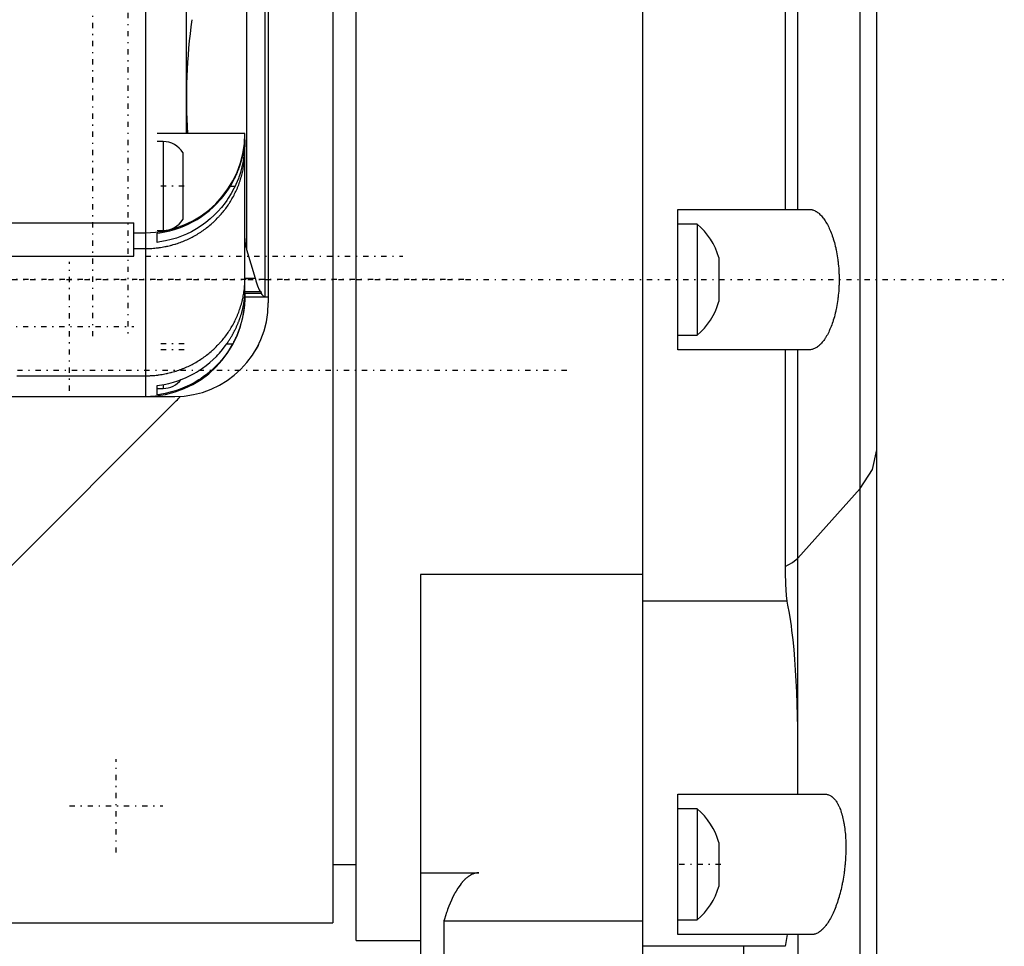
# Model space of a CAD drawing. Extents: x -128 to 128, y -5 to 906.
# Tile 11 of 12: x 36 to 120, y 673 to 752. Entities that reach past the tile are written whole.
import ezdxf

# ---------------------------------------------------------------- set-up
doc = ezdxf.new("R2010")
doc.units = 0
doc.linetypes.add('CENTER', pattern=[1.5, 0.45, -0.5, 0.05, -0.5])
doc.layers.add('AM_0', color=7, linetype='CONTINUOUS')
doc.layers.add('AM_7', color=7, linetype='CENTER')

msp = doc.modelspace()

# ---------------------------------------------------------------- linework, layer by layer
at = {"layer": 'AM_0', "color": 7, "linetype": 'CONTINUOUS'}
for p, q in [((46.5, 819.986), (46.5, 720.014)), ((56.696, 811.476), (56.696, 728.524)), ((57, 812), (57, 728)), ((55.137, 807.414), (55.137, 732.586)), ((64.5, 673.5), (64.5, 786.5)), ((89, 266), (89, 786.5)), ((62.5, 785), (62.5, 675)), ((101.171, 784.498), (101.171, 736)), ((102.243, 736), (102.243, 782.768)), ((107.572, 390.982), (107.572, 770.022)), ((109, 289.9), (109, 762.6)), ((50, 742.5), (50, 760.5)), ((55, 742.5), (47.5, 742.5)), ((55, 728.968), (55, 742.5)), ((48, 741.8), (47.5, 741.8)), ((48, 741.8), (48, 734.2)), ((49.7, 740.854), (49.7, 735.146)), ((53.763, 738), (54.169, 738)), ((92, 736), (103.242, 736)), ((92, 724), (92, 736)), ((31, 734.861), (45.5, 734.861)), ((45.5, 732), (45.5, 734.861)), ((93.646, 734.75), (92, 734.75)), ((93.646, 734.75), (93.646, 725.25)), ((45.5, 734), (46.5, 734)), ((47.5, 734.2), (48, 734.2)), ((47.5, 733.185), (47.5, 733.971)), ((45.5, 732.654), (46.5, 732.654)), ((55.137, 732.586), (55.874, 730.122)), ((31, 732), (45.5, 732)), ((95.5, 731.879), (95.5, 728.121)), ((55, 730.122), (55.874, 730.122)), ((55.874, 730.122), (55.875, 730.154)), ((55, 728.968), (56.296, 728.968)), ((55, 728.514), (55, 728.798)), ((56.394, 728.798), (55, 728.798)), ((55, 728.514), (57, 728.514)), ((56.696, 728.524), (57, 728.524)), ((92, 725.25), (93.646, 725.25)), ((53.44, 724.5), (53.947, 724.5)), ((103.242, 724), (92, 724)), ((101.171, 724), (101.171, 705.459)), ((102.243, 686), (102.243, 724)), ((35.5, 721.777), (46.5, 721.777)), ((47.5, 720.153), (47.5, 720.935)), ((47.5, 720.7), (48, 720.7)), ((48, 721.008), (48, 720.7)), ((27.986, 720.014), (46.5, 720.014)), ((27.986, 720), (49, 720)), ((49.136, 719.634), (34.466, 704.964)), ((107.572, 712.142), (102.243, 706.193)), ((89, 704.79), (70, 704.79)), ((70, 704.79), (70, 661.2)), ((101.306, 702.51), (89, 702.51)), ((92, 686), (104.594, 686)), ((92, 674), (92, 686)), ((93.646, 684.75), (92, 684.75)), ((93.646, 684.75), (93.646, 675.25)), ((95.5, 681.879), (95.5, 678.121)), ((62.5, 680), (64.5, 680)), ((70, 679.285), (75, 679.285)), ((33.265, 675), (62.5, 675)), ((72, 675.18), (89, 675.18)), ((72, 675.18), (72, 661.2)), ((92, 675.25), (93.646, 675.25)), ((64.5, 673.5), (70, 673.5)), ((103.425, 674), (92, 674)), ((102.243, 674), (102.243, 616)), ((101.164, 673), (89, 673)), ((97.6, 673), (97.6, 616))]:
    msp.add_line(p, q, dxfattribs=at)
for points in [[(107.572, 712.142), (108.64, 713.768), (109, 715.454)], [(101.171, 705.459), (101.788, 705.802), (102.243, 706.193)]]:
    msp.add_lwpolyline(points, dxfattribs=at)
for points in [[(53.763, 738, 0), (53.846, 738.139, 0), (54.004, 738.422, 0), (54.09, 738.588, 0), (54.114, 738.636, 0), (54.138, 738.684, 0), (54.15, 738.708, 0), (54.161, 738.732, 0), (54.184, 738.78, 0), (54.207, 738.828, 0), (54.218, 738.852, 0), (54.229, 738.876, 0), (54.252, 738.924, 0), (54.273, 738.973, 0), (54.284, 738.997, 0), (54.295, 739.021, 0), (54.316, 739.069, 0), (54.336, 739.118, 0), (54.357, 739.166, 0), (54.377, 739.214, 0), (54.396, 739.262, 0), (54.406, 739.286, 0), (54.415, 739.31, 0), (54.434, 739.358, 0), (54.453, 739.406, 0), (54.471, 739.454, 0), (54.489, 739.502, 0), (54.506, 739.55, 0), (54.515, 739.574, 0), (54.523, 739.598, 0), (54.54, 739.646, 0), (54.557, 739.693, 0), (54.573, 739.741, 0), (54.588, 739.788, 0), (54.604, 739.835, 0), (54.611, 739.859, 0), (54.619, 739.883, 0), (54.633, 739.93, 0), (54.648, 739.976, 0), (54.662, 740.023, 0), (54.675, 740.069, 0), (54.689, 740.115, 0), (54.695, 740.138, 0), (54.702, 740.161, 0), (54.714, 740.207, 0), (54.726, 740.252, 0), (54.738, 740.297, 0), (54.75, 740.342, 0), (54.761, 740.386, 0), (54.766, 740.408, 0), (54.772, 740.43, 0), (54.782, 740.474, 0), (54.793, 740.518, 0), (54.798, 740.54, 0), (54.803, 740.561, 0), (54.812, 740.604, 0), (54.821, 740.647, 0), (54.826, 740.668, 0), (54.83, 740.689, 0), (54.839, 740.731, 0), (54.848, 740.773, 0), (54.856, 740.815, 0), (54.864, 740.856, 0), (54.871, 740.896, 0), (54.875, 740.917, 0), (54.878, 740.937, 0), (54.885, 740.977, 0), (54.892, 741.017, 0), (54.899, 741.056, 0), (54.905, 741.095, 0), (54.911, 741.134, 0), (54.914, 741.153, 0), (54.917, 741.172, 0), (54.922, 741.21, 0), (54.927, 741.247, 0), (54.933, 741.284, 0), (54.937, 741.32, 0), (54.942, 741.356, 0), (54.944, 741.374, 0), (54.946, 741.391, 0), (54.95, 741.426, 0), (54.954, 741.461, 0), (54.958, 741.495, 0), (54.961, 741.528, 0), (54.965, 741.561, 0), (54.966, 741.578, 0), (54.968, 741.594, 0), (54.971, 741.626, 0), (54.973, 741.657, 0), (54.976, 741.688, 0), (54.978, 741.718, 0), (54.981, 741.748, 0), (54.982, 741.763, 0), (54.983, 741.778, 0), (54.985, 741.807, 0), (54.987, 741.835, 0), (54.987, 741.849, 0), (54.988, 741.863, 0), (54.99, 741.89, 0), (54.991, 741.917, 0), (54.992, 741.93, 0), (54.992, 741.943, 0), (54.994, 741.968, 0), (54.995, 741.993, 0), (54.996, 742.018, 0), (54.996, 742.042, 0), (54.997, 742.065, 0), (54.997, 742.077, 0), (54.998, 742.088, 0), (54.998, 742.11, 0), (54.999, 742.132, 0), (54.999, 742.153, 0), (54.999, 742.173, 0), (55, 742.193, 0), (55, 742.203, 0), (55, 742.212, 0), (55, 742.231, 0), (55, 742.249, 0), (55, 742.258, 0)], [(55, 741.957, 0), (55, 741.889, 0), (54.998, 741.744, 0), (54.994, 741.584, 0), (54.991, 741.499, 0), (54.988, 741.411, 0), (54.977, 741.225, 0), (54.962, 741.028, 0), (54.943, 740.82, 0), (54.917, 740.602, 0), (54.885, 740.374, 0), (54.867, 740.257, 0), (54.846, 740.138, 0), (54.8, 739.896, 0), (54.745, 739.65, 0), (54.682, 739.4, 0), (54.609, 739.146, 0), (54.528, 738.89, 0), (54.483, 738.761, 0), (54.437, 738.633, 0), (54.336, 738.378, 0), (54.227, 738.125, 0), (54.169, 738, 0)], [(46.5, 732.654, 0), (46.562, 732.654, 0), (46.686, 732.656, 0), (46.81, 732.66, 0), (46.871, 732.662, 0), (46.933, 732.665, 0), (47.057, 732.672, 0), (47.18, 732.681, 0), (47.303, 732.691, 0), (47.426, 732.704, 0), (47.549, 732.718, 0), (47.61, 732.726, 0), (47.671, 732.734, 0), (47.793, 732.752, 0), (47.915, 732.771, 0), (48.037, 732.792, 0), (48.158, 732.815, 0), (48.279, 732.839, 0), (48.339, 732.852, 0), (48.399, 732.866, 0), (48.519, 732.894, 0), (48.639, 732.924, 0), (48.699, 732.939, 0), (48.758, 732.955, 0), (48.877, 732.988, 0), (48.996, 733.023, 0), (49.055, 733.041, 0), (49.113, 733.06, 0), (49.231, 733.098, 0), (49.348, 733.138, 0), (49.464, 733.18, 0), (49.58, 733.223, 0), (49.695, 733.268, 0), (49.752, 733.292, 0), (49.809, 733.315, 0), (49.923, 733.364, 0), (50.036, 733.413, 0), (50.148, 733.465, 0), (50.26, 733.518, 0), (50.37, 733.573, 0), (50.425, 733.601, 0), (50.48, 733.629, 0), (50.588, 733.687, 0), (50.696, 733.746, 0), (50.803, 733.807, 0), (50.909, 733.869, 0), (51.014, 733.933, 0), (51.066, 733.966, 0), (51.118, 733.999, 0), (51.221, 734.066, 0), (51.324, 734.134, 0), (51.425, 734.204, 0), (51.525, 734.275, 0), (51.624, 734.347, 0), (51.673, 734.384, 0), (51.722, 734.422, 0), (51.819, 734.497, 0), (51.914, 734.574, 0), (52.009, 734.652, 0), (52.103, 734.732, 0), (52.195, 734.813, 0), (52.241, 734.854, 0), (52.286, 734.895, 0), (52.377, 734.979, 0), (52.466, 735.064, 0), (52.51, 735.107, 0), (52.553, 735.151, 0), (52.639, 735.238, 0), (52.724, 735.327, 0), (52.766, 735.372, 0), (52.808, 735.417, 0), (52.89, 735.508, 0), (52.971, 735.6, 0), (53.051, 735.693, 0), (53.129, 735.788, 0), (53.205, 735.883, 0), (53.243, 735.931, 0), (53.28, 735.98, 0), (53.354, 736.077, 0), (53.426, 736.176, 0), (53.497, 736.276, 0), (53.566, 736.376, 0), (53.634, 736.478, 0), (53.668, 736.529, 0), (53.701, 736.581, 0), (53.765, 736.684, 0), (53.829, 736.789, 0), (53.891, 736.894, 0), (53.951, 737, 0), (54.009, 737.108, 0), (54.038, 737.161, 0), (54.067, 737.216, 0), (54.122, 737.325, 0), (54.176, 737.434, 0), (54.228, 737.545, 0), (54.279, 737.656, 0), (54.328, 737.768, 0), (54.352, 737.825, 0), (54.376, 737.881, 0), (54.422, 737.995, 0), (54.466, 738.109, 0), (54.508, 738.223, 0), (54.549, 738.339, 0), (54.587, 738.454, 0), (54.606, 738.512, 0), (54.625, 738.571, 0), (54.66, 738.687, 0), (54.694, 738.804, 0), (54.71, 738.863, 0), (54.726, 738.922, 0), (54.756, 739.04, 0), (54.785, 739.159, 0), (54.798, 739.218, 0), (54.811, 739.277, 0), (54.836, 739.397, 0), (54.86, 739.516, 0), (54.881, 739.636, 0), (54.901, 739.756, 0), (54.919, 739.877, 0), (54.927, 739.937, 0), (54.935, 739.998, 0), (54.949, 740.119, 0), (54.962, 740.24, 0), (54.973, 740.362, 0), (54.982, 740.484, 0), (54.989, 740.606, 0), (54.992, 740.667, 0), (54.994, 740.728, 0), (54.998, 740.85, 0), (55, 740.972, 0), (55, 741.033, 0)], [(54.169, 738, 0), (54.065, 737.788, 0), (53.835, 737.366, 0), (53.579, 736.952, 0), (53.442, 736.75, 0), (53.299, 736.553, 0), (53.001, 736.174, 0), (52.69, 735.823, 0), (52.372, 735.499, 0), (52.027, 735.185, 0), (51.656, 734.882, 0), (51.461, 734.737, 0), (51.261, 734.596, 0), (50.85, 734.333, 0), (50.43, 734.097, 0), (50.009, 733.89, 0), (49.591, 733.712, 0), (49.153, 733.553, 0), (48.926, 733.482, 0), (48.694, 733.416, 0), (48.22, 733.302, 0), (47.74, 733.217, 0), (47.5, 733.185, 0)], [(47.5, 733.971, 0), (47.716, 733.999, 0), (48.147, 734.073, 0), (48.575, 734.169, 0), (48.785, 734.225, 0), (48.992, 734.286, 0), (49.395, 734.42, 0), (49.777, 734.569, 0), (50.153, 734.738, 0), (50.533, 734.93, 0), (50.91, 735.146, 0), (51.095, 735.262, 0), (51.278, 735.383, 0), (51.634, 735.639, 0), (51.972, 735.909, 0), (52.288, 736.188, 0), (52.58, 736.473, 0), (52.862, 736.777, 0), (53.001, 736.938, 0), (53.137, 737.105, 0), (53.401, 737.452, 0), (53.647, 737.814, 0), (53.763, 738, 0)], [(103.242, 736, 0), (103.276, 735.999, 0), (103.343, 735.995, 0), (103.41, 735.985, 0), (103.443, 735.979, 0), (103.476, 735.971, 0), (103.541, 735.953, 0), (103.606, 735.931, 0), (103.672, 735.904, 0), (103.738, 735.872, 0), (103.805, 735.835, 0), (103.838, 735.815, 0), (103.872, 735.793, 0), (103.939, 735.747, 0), (104.006, 735.695, 0), (104.073, 735.639, 0), (104.14, 735.577, 0), (104.207, 735.511, 0), (104.24, 735.476, 0), (104.273, 735.44, 0), (104.339, 735.364, 0), (104.404, 735.284, 0), (104.436, 735.242, 0), (104.468, 735.199, 0), (104.532, 735.109, 0), (104.594, 735.015, 0), (104.625, 734.967, 0), (104.656, 734.917, 0), (104.716, 734.815, 0), (104.776, 734.709, 0), (104.833, 734.6, 0), (104.89, 734.487, 0), (104.945, 734.371, 0), (104.972, 734.311, 0), (104.998, 734.251, 0), (105.05, 734.13, 0), (105.1, 734.005, 0), (105.148, 733.879, 0), (105.196, 733.748, 0), (105.242, 733.612, 0), (105.265, 733.543, 0), (105.287, 733.472, 0), (105.331, 733.327, 0), (105.374, 733.179, 0), (105.415, 733.026, 0), (105.454, 732.869, 0), (105.491, 732.709, 0), (105.509, 732.628, 0), (105.527, 732.546, 0), (105.56, 732.38, 0), (105.592, 732.211, 0), (105.621, 732.039, 0), (105.648, 731.866, 0), (105.672, 731.691, 0), (105.684, 731.602, 0), (105.694, 731.514, 0), (105.714, 731.336, 0), (105.731, 731.157, 0), (105.746, 730.978, 0), (105.758, 730.798, 0), (105.768, 730.619, 0), (105.772, 730.53, 0), (105.775, 730.441, 0), (105.78, 730.263, 0), (105.782, 730.087, 0), (105.782, 730, 0), (105.782, 729.913, 0), (105.78, 729.737, 0), (105.775, 729.559, 0), (105.772, 729.47, 0), (105.768, 729.381, 0), (105.758, 729.202, 0), (105.746, 729.022, 0), (105.731, 728.843, 0), (105.714, 728.664, 0), (105.694, 728.486, 0), (105.684, 728.398, 0), (105.672, 728.309, 0), (105.648, 728.134, 0), (105.621, 727.961, 0), (105.592, 727.789, 0), (105.56, 727.62, 0), (105.527, 727.454, 0), (105.509, 727.372, 0), (105.491, 727.291, 0), (105.454, 727.131, 0), (105.415, 726.974, 0), (105.374, 726.821, 0), (105.331, 726.673, 0), (105.287, 726.528, 0), (105.265, 726.457, 0), (105.242, 726.388, 0), (105.196, 726.252, 0), (105.148, 726.121, 0), (105.1, 725.995, 0), (105.05, 725.87, 0), (104.998, 725.749, 0), (104.972, 725.689, 0), (104.945, 725.629, 0), (104.89, 725.513, 0), (104.833, 725.4, 0), (104.776, 725.291, 0), (104.716, 725.185, 0), (104.656, 725.083, 0), (104.625, 725.033, 0), (104.594, 724.985, 0), (104.532, 724.891, 0), (104.468, 724.801, 0), (104.436, 724.758, 0), (104.404, 724.716, 0), (104.339, 724.636, 0), (104.273, 724.56, 0), (104.24, 724.524, 0), (104.207, 724.489, 0), (104.14, 724.423, 0), (104.073, 724.361, 0), (104.006, 724.305, 0), (103.939, 724.253, 0), (103.872, 724.207, 0), (103.838, 724.185, 0), (103.805, 724.165, 0), (103.738, 724.128, 0), (103.672, 724.096, 0), (103.606, 724.069, 0), (103.541, 724.047, 0), (103.476, 724.029, 0), (103.443, 724.021, 0), (103.41, 724.015, 0), (103.343, 724.005, 0), (103.276, 724.001, 0), (103.242, 724, 0)], [(55, 733.502, 0), (55.004, 733.349, 0), (55.034, 733.044, 0), (55.095, 732.739, 0), (55.137, 732.586, 0)], [(46.5, 721.777, 0), (46.562, 721.777, 0), (46.685, 721.778, 0), (46.809, 721.782, 0), (46.871, 721.784, 0), (46.933, 721.787, 0), (47.056, 721.794, 0), (47.179, 721.803, 0), (47.302, 721.814, 0), (47.425, 721.826, 0), (47.548, 721.84, 0), (47.609, 721.848, 0), (47.671, 721.856, 0), (47.793, 721.874, 0), (47.915, 721.893, 0), (48.037, 721.914, 0), (48.158, 721.937, 0), (48.279, 721.961, 0), (48.34, 721.974, 0), (48.4, 721.988, 0), (48.52, 722.016, 0), (48.64, 722.045, 0), (48.7, 722.061, 0), (48.76, 722.077, 0), (48.879, 722.11, 0), (48.997, 722.145, 0), (49.056, 722.163, 0), (49.115, 722.181, 0), (49.232, 722.219, 0), (49.349, 722.259, 0), (49.465, 722.301, 0), (49.581, 722.344, 0), (49.696, 722.389, 0), (49.753, 722.412, 0), (49.81, 722.435, 0), (49.923, 722.483, 0), (50.036, 722.533, 0), (50.148, 722.584, 0), (50.259, 722.637, 0), (50.37, 722.692, 0), (50.425, 722.719, 0), (50.48, 722.748, 0), (50.588, 722.805, 0), (50.696, 722.864, 0), (50.803, 722.925, 0), (50.91, 722.987, 0), (51.015, 723.051, 0), (51.067, 723.083, 0), (51.119, 723.116, 0), (51.222, 723.183, 0), (51.325, 723.251, 0), (51.426, 723.321, 0), (51.526, 723.392, 0), (51.625, 723.464, 0), (51.674, 723.501, 0), (51.723, 723.538, 0), (51.82, 723.613, 0), (51.916, 723.69, 0), (52.011, 723.768, 0), (52.104, 723.847, 0), (52.197, 723.928, 0), (52.243, 723.969, 0), (52.288, 724.01, 0), (52.378, 724.093, 0), (52.467, 724.178, 0), (52.51, 724.221, 0), (52.554, 724.264, 0), (52.64, 724.351, 0), (52.725, 724.439, 0), (52.767, 724.484, 0), (52.808, 724.529, 0), (52.891, 724.619, 0), (52.971, 724.711, 0), (53.051, 724.804, 0), (53.129, 724.898, 0), (53.206, 724.993, 0), (53.244, 725.042, 0), (53.281, 725.09, 0), (53.355, 725.187, 0), (53.427, 725.286, 0), (53.498, 725.385, 0), (53.567, 725.485, 0), (53.635, 725.587, 0), (53.669, 725.638, 0), (53.702, 725.689, 0), (53.767, 725.792, 0), (53.83, 725.897, 0), (53.892, 726.002, 0), (53.952, 726.108, 0), (54.011, 726.215, 0), (54.04, 726.268, 0), (54.068, 726.322, 0), (54.123, 726.431, 0), (54.177, 726.54, 0), (54.23, 726.65, 0), (54.28, 726.761, 0), (54.329, 726.872, 0), (54.353, 726.928, 0), (54.376, 726.984, 0), (54.422, 727.097, 0), (54.466, 727.211, 0), (54.508, 727.325, 0), (54.549, 727.439, 0), (54.588, 727.555, 0), (54.607, 727.612, 0), (54.625, 727.67, 0), (54.66, 727.787, 0), (54.694, 727.903, 0), (54.71, 727.962, 0), (54.726, 728.021, 0), (54.756, 728.138, 0), (54.785, 728.256, 0), (54.799, 728.316, 0), (54.812, 728.375, 0), (54.837, 728.494, 0), (54.86, 728.613, 0), (54.881, 728.732, 0), (54.901, 728.852, 0), (54.919, 728.972, 0), (54.927, 729.033, 0), (54.935, 729.093, 0), (54.949, 729.213, 0), (54.962, 729.334, 0), (54.973, 729.455, 0), (54.982, 729.576, 0), (54.989, 729.697, 0), (54.992, 729.758, 0), (54.994, 729.818, 0), (54.998, 729.94, 0), (55, 730.061, 0), (55, 730.122, 0)], [(55.875, 730.154, 0), (55.944, 729.906, 0), (56.085, 729.469, 0), (56.225, 729.114, 0), (56.296, 728.968, 0)], [(53.44, 724.5, 0), (53.458, 724.526, 0), (53.494, 724.578, 0), (53.53, 724.631, 0), (53.548, 724.657, 0), (53.565, 724.684, 0), (53.6, 724.737, 0), (53.635, 724.79, 0), (53.669, 724.843, 0), (53.703, 724.897, 0), (53.737, 724.951, 0), (53.753, 724.978, 0), (53.77, 725.005, 0), (53.803, 725.059, 0), (53.835, 725.113, 0), (53.867, 725.168, 0), (53.898, 725.222, 0), (53.93, 725.277, 0), (53.945, 725.304, 0), (53.96, 725.332, 0), (53.99, 725.387, 0), (54.02, 725.442, 0), (54.035, 725.469, 0), (54.05, 725.497, 0), (54.078, 725.552, 0), (54.107, 725.607, 0), (54.121, 725.634, 0), (54.135, 725.662, 0), (54.162, 725.717, 0), (54.189, 725.772, 0), (54.216, 725.828, 0), (54.242, 725.883, 0), (54.268, 725.938, 0), (54.281, 725.966, 0), (54.293, 725.994, 0), (54.318, 726.049, 0), (54.342, 726.104, 0), (54.366, 726.158, 0), (54.389, 726.213, 0), (54.412, 726.268, 0), (54.423, 726.295, 0), (54.434, 726.322, 0), (54.455, 726.376, 0), (54.477, 726.43, 0), (54.497, 726.484, 0), (54.518, 726.538, 0), (54.537, 726.592, 0), (54.547, 726.618, 0), (54.557, 726.645, 0), (54.575, 726.698, 0), (54.594, 726.751, 0), (54.612, 726.804, 0), (54.629, 726.856, 0), (54.646, 726.908, 0), (54.654, 726.933, 0), (54.662, 726.959, 0), (54.678, 727.01, 0), (54.693, 727.061, 0), (54.708, 727.111, 0), (54.722, 727.161, 0), (54.736, 727.21, 0), (54.743, 727.235, 0), (54.75, 727.259, 0), (54.763, 727.307, 0), (54.775, 727.355, 0), (54.781, 727.379, 0), (54.787, 727.403, 0), (54.799, 727.45, 0), (54.81, 727.496, 0), (54.816, 727.519, 0), (54.821, 727.542, 0), (54.831, 727.588, 0), (54.841, 727.633, 0), (54.851, 727.677, 0), (54.86, 727.721, 0), (54.869, 727.764, 0), (54.873, 727.786, 0), (54.877, 727.807, 0), (54.885, 727.849, 0), (54.893, 727.891, 0), (54.9, 727.932, 0), (54.907, 727.972, 0), (54.914, 728.012, 0), (54.917, 728.032, 0), (54.92, 728.051, 0), (54.926, 728.09, 0), (54.932, 728.127, 0), (54.937, 728.164, 0), (54.942, 728.201, 0), (54.947, 728.236, 0), (54.95, 728.254, 0), (54.952, 728.271, 0), (54.956, 728.305, 0), (54.96, 728.338, 0), (54.964, 728.371, 0), (54.967, 728.403, 0), (54.97, 728.434, 0), (54.972, 728.449, 0), (54.973, 728.464, 0), (54.976, 728.493, 0), (54.979, 728.522, 0), (54.981, 728.55, 0), (54.983, 728.577, 0), (54.985, 728.603, 0), (54.986, 728.616, 0), (54.987, 728.629, 0), (54.989, 728.654, 0), (54.99, 728.678, 0), (54.991, 728.689, 0), (54.992, 728.701, 0), (54.993, 728.723, 0), (54.994, 728.745, 0), (54.994, 728.755, 0), (54.995, 728.765, 0), (54.996, 728.785, 0), (54.997, 728.804, 0), (54.997, 728.822, 0), (54.998, 728.839, 0), (54.998, 728.856, 0), (54.998, 728.864, 0), (54.999, 728.871, 0), (54.999, 728.886, 0), (54.999, 728.9, 0), (55, 728.912, 0), (55, 728.924, 0), (55, 728.936, 0), (55, 728.941, 0), (55, 728.946, 0), (55, 728.955, 0), (55, 728.964, 0), (55, 728.968, 0)], [(55, 728.798, 0), (55, 728.79, 0), (55, 728.773, 0), (55, 728.756, 0), (55, 728.747, 0), (55, 728.738, 0), (55, 728.719, 0), (55, 728.7, 0), (55, 728.68, 0), (54.999, 728.659, 0), (54.999, 728.638, 0), (54.999, 728.628, 0), (54.999, 728.617, 0), (54.998, 728.594, 0), (54.998, 728.571, 0), (54.998, 728.548, 0), (54.997, 728.523, 0), (54.997, 728.499, 0), (54.996, 728.486, 0), (54.996, 728.473, 0), (54.995, 728.447, 0), (54.994, 728.421, 0), (54.994, 728.408, 0), (54.993, 728.394, 0), (54.992, 728.366, 0), (54.991, 728.338, 0), (54.991, 728.324, 0), (54.99, 728.309, 0), (54.989, 728.28, 0), (54.987, 728.25, 0), (54.986, 728.22, 0), (54.984, 728.189, 0), (54.982, 728.158, 0), (54.982, 728.142, 0), (54.981, 728.126, 0), (54.978, 728.093, 0), (54.976, 728.06, 0), (54.974, 728.027, 0), (54.971, 727.993, 0), (54.969, 727.958, 0), (54.967, 727.941, 0), (54.966, 727.923, 0), (54.963, 727.888, 0), (54.96, 727.852, 0), (54.956, 727.815, 0), (54.953, 727.778, 0), (54.949, 727.741, 0), (54.947, 727.722, 0), (54.945, 727.703, 0), (54.941, 727.664, 0), (54.936, 727.625, 0), (54.932, 727.586, 0), (54.927, 727.546, 0), (54.922, 727.506, 0), (54.919, 727.486, 0), (54.916, 727.465, 0), (54.911, 727.425, 0), (54.905, 727.383, 0), (54.899, 727.342, 0), (54.892, 727.3, 0), (54.886, 727.257, 0), (54.882, 727.236, 0), (54.879, 727.215, 0), (54.872, 727.172, 0), (54.864, 727.128, 0), (54.861, 727.107, 0), (54.857, 727.085, 0), (54.849, 727.041, 0), (54.84, 726.996, 0), (54.836, 726.974, 0), (54.832, 726.952, 0), (54.823, 726.907, 0), (54.814, 726.861, 0), (54.804, 726.816, 0), (54.794, 726.77, 0), (54.784, 726.724, 0), (54.779, 726.701, 0), (54.774, 726.677, 0), (54.763, 726.631, 0), (54.752, 726.584, 0), (54.74, 726.536, 0), (54.728, 726.489, 0), (54.716, 726.441, 0), (54.71, 726.417, 0), (54.704, 726.393, 0), (54.691, 726.345, 0), (54.677, 726.296, 0), (54.664, 726.248, 0), (54.65, 726.199, 0), (54.635, 726.15, 0), (54.628, 726.126, 0), (54.621, 726.101, 0), (54.606, 726.052, 0), (54.59, 726.003, 0), (54.574, 725.954, 0), (54.558, 725.904, 0), (54.542, 725.855, 0), (54.533, 725.83, 0), (54.525, 725.806, 0), (54.508, 725.756, 0), (54.49, 725.706, 0), (54.472, 725.657, 0), (54.454, 725.607, 0), (54.435, 725.557, 0), (54.426, 725.533, 0), (54.416, 725.508, 0), (54.397, 725.458, 0), (54.377, 725.408, 0), (54.367, 725.383, 0), (54.357, 725.358, 0), (54.336, 725.309, 0), (54.315, 725.259, 0), (54.305, 725.234, 0), (54.294, 725.209, 0), (54.272, 725.159, 0), (54.25, 725.11, 0), (54.228, 725.06, 0), (54.205, 725.011, 0), (54.182, 724.962, 0), (54.171, 724.937, 0), (54.159, 724.913, 0), (54.135, 724.864, 0), (54.111, 724.815, 0), (54.087, 724.766, 0), (54.062, 724.717, 0), (54.037, 724.669, 0), (54.025, 724.645, 0), (54.012, 724.62, 0), (53.986, 724.572, 0), (53.96, 724.524, 0), (53.947, 724.5, 0)], [(56.296, 728.968, 0), (56.301, 728.977, 0), (56.31, 728.992, 0), (56.32, 728.999, 0), (56.324, 729, 0)], [(56.324, 729, 0), (56.326, 729, 0), (56.33, 728.999, 0), (56.334, 728.996, 0), (56.336, 728.994, 0), (56.338, 728.992, 0), (56.342, 728.987, 0), (56.346, 728.981, 0), (56.35, 728.973, 0), (56.354, 728.965, 0), (56.358, 728.955, 0), (56.36, 728.949, 0), (56.362, 728.943, 0), (56.365, 728.931, 0), (56.369, 728.917, 0), (56.373, 728.902, 0), (56.377, 728.886, 0), (56.381, 728.869, 0), (56.383, 728.859, 0), (56.385, 728.85, 0), (56.388, 728.83, 0), (56.392, 728.809, 0), (56.394, 728.798, 0)], [(56.394, 728.798, 0), (56.444, 728.727, 0), (56.545, 728.615, 0), (56.646, 728.544, 0), (56.696, 728.524, 0)], [(53.947, 724.5, 0), (53.835, 724.302, 0), (53.593, 723.913, 0), (53.33, 723.537, 0), (53.192, 723.356, 0), (53.05, 723.18, 0), (52.759, 722.845, 0), (52.461, 722.537, 0), (52.145, 722.241, 0), (51.803, 721.952, 0), (51.439, 721.677, 0), (51.25, 721.546, 0), (51.058, 721.42, 0), (50.666, 721.186, 0), (50.269, 720.976, 0), (49.873, 720.792, 0), (49.477, 720.633, 0), (49.06, 720.489, 0), (48.844, 720.424, 0), (48.624, 720.364, 0), (48.178, 720.261, 0), (47.726, 720.183, 0), (47.5, 720.153, 0)], [(47.5, 720.935, 0), (47.7, 720.961, 0), (48.1, 721.028, 0), (48.498, 721.115, 0), (48.694, 721.166, 0), (48.887, 721.22, 0), (49.264, 721.341, 0), (49.626, 721.476, 0), (49.973, 721.624, 0), (50.324, 721.792, 0), (50.675, 721.981, 0), (50.85, 722.083, 0), (51.022, 722.19, 0), (51.361, 722.416, 0), (51.686, 722.657, 0), (51.996, 722.909, 0), (52.287, 723.17, 0), (52.557, 723.435, 0), (52.689, 723.573, 0), (52.819, 723.716, 0), (53.075, 724.017, 0), (53.321, 724.335, 0), (53.44, 724.5, 0)], [(56.157, 724.426, 0), (56.121, 724.355, 0), (56.047, 724.212, 0), (55.968, 724.071, 0), (55.928, 724, 0)], [(101.171, 705.459, 0), (101.175, 704.96, 0), (101.206, 703.974, 0), (101.266, 702.997, 0), (101.306, 702.51, 0)], [(101.306, 702.51, 0), (101.375, 702.179, 0), (101.503, 701.491, 0), (101.619, 700.767, 0), (101.673, 700.391, 0), (101.723, 700.007, 0), (101.816, 699.212, 0), (101.898, 698.382, 0), (101.97, 697.517, 0), (102.032, 696.616, 0), (102.085, 695.679, 0), (102.108, 695.198, 0), (102.13, 694.708, 0), (102.166, 693.718, 0), (102.194, 692.718, 0), (102.214, 691.707, 0), (102.228, 690.687, 0), (102.236, 689.659, 0), (102.238, 689.142, 0), (102.238, 688.623, 0), (102.233, 687.579, 0), (102.222, 686.528, 0), (102.214, 686, 0)], [(104.594, 686, 0), (104.627, 685.999, 0), (104.692, 685.994, 0), (104.758, 685.984, 0), (104.79, 685.978, 0), (104.822, 685.969, 0), (104.886, 685.949, 0), (104.949, 685.924, 0), (105.011, 685.894, 0), (105.073, 685.86, 0), (105.133, 685.82, 0), (105.163, 685.798, 0), (105.193, 685.775, 0), (105.251, 685.726, 0), (105.308, 685.671, 0), (105.364, 685.613, 0), (105.418, 685.55, 0), (105.471, 685.482, 0), (105.497, 685.447, 0), (105.523, 685.411, 0), (105.573, 685.335, 0), (105.622, 685.256, 0), (105.645, 685.215, 0), (105.669, 685.173, 0), (105.715, 685.085, 0), (105.76, 684.992, 0), (105.782, 684.944, 0), (105.804, 684.894, 0), (105.847, 684.791, 0), (105.889, 684.684, 0), (105.93, 684.571, 0), (105.969, 684.454, 0), (106.006, 684.332, 0), (106.024, 684.27, 0), (106.042, 684.206, 0), (106.076, 684.076, 0), (106.109, 683.941, 0), (106.139, 683.803, 0), (106.168, 683.661, 0), (106.195, 683.515, 0), (106.208, 683.441, 0), (106.22, 683.366, 0), (106.243, 683.214, 0), (106.264, 683.058, 0), (106.283, 682.901, 0), (106.299, 682.741, 0), (106.314, 682.578, 0), (106.321, 682.496, 0), (106.327, 682.414, 0), (106.337, 682.249, 0), (106.345, 682.082, 0), (106.352, 681.914, 0), (106.356, 681.745, 0), (106.358, 681.577, 0), (106.359, 681.492, 0), (106.359, 681.408, 0), (106.357, 681.237, 0), (106.354, 681.064, 0), (106.348, 680.888, 0), (106.34, 680.711, 0), (106.33, 680.533, 0), (106.325, 680.443, 0), (106.319, 680.353, 0), (106.305, 680.172, 0), (106.289, 679.991, 0), (106.28, 679.9, 0), (106.27, 679.809, 0), (106.25, 679.628, 0), (106.228, 679.446, 0), (106.216, 679.356, 0), (106.204, 679.265, 0), (106.178, 679.085, 0), (106.149, 678.906, 0), (106.119, 678.728, 0), (106.088, 678.552, 0), (106.054, 678.377, 0), (106.037, 678.291, 0), (106.019, 678.205, 0), (105.982, 678.035, 0), (105.943, 677.868, 0), (105.903, 677.703, 0), (105.862, 677.541, 0), (105.819, 677.383, 0), (105.797, 677.305, 0), (105.775, 677.228, 0), (105.73, 677.077, 0), (105.685, 676.929, 0), (105.638, 676.786, 0), (105.59, 676.645, 0), (105.54, 676.506, 0), (105.515, 676.437, 0), (105.489, 676.369, 0), (105.437, 676.235, 0), (105.383, 676.102, 0), (105.327, 675.973, 0), (105.271, 675.846, 0), (105.213, 675.723, 0), (105.183, 675.663, 0), (105.154, 675.603, 0), (105.094, 675.487, 0), (105.033, 675.374, 0), (104.971, 675.265, 0), (104.908, 675.161, 0), (104.844, 675.06, 0), (104.812, 675.011, 0), (104.78, 674.964, 0), (104.715, 674.872, 0), (104.649, 674.784, 0), (104.616, 674.742, 0), (104.583, 674.701, 0), (104.517, 674.622, 0), (104.451, 674.549, 0), (104.417, 674.514, 0), (104.384, 674.48, 0), (104.317, 674.415, 0), (104.251, 674.356, 0), (104.184, 674.301, 0), (104.118, 674.251, 0), (104.052, 674.206, 0), (104.019, 674.185, 0), (103.986, 674.165, 0), (103.921, 674.13, 0), (103.857, 674.098, 0), (103.791, 674.071, 0), (103.725, 674.048, 0), (103.659, 674.029, 0), (103.626, 674.022, 0), (103.592, 674.015, 0), (103.526, 674.005, 0), (103.459, 674.001, 0), (103.425, 674, 0)], [(75, 679.285, 0), (74.975, 679.285, 0), (74.926, 679.283, 0), (74.875, 679.279, 0), (74.85, 679.277, 0), (74.825, 679.274, 0), (74.774, 679.266, 0), (74.723, 679.256, 0), (74.672, 679.244, 0), (74.621, 679.23, 0), (74.571, 679.215, 0), (74.546, 679.206, 0), (74.522, 679.197, 0), (74.473, 679.178, 0), (74.424, 679.157, 0), (74.377, 679.135, 0), (74.33, 679.112, 0), (74.285, 679.087, 0), (74.262, 679.075, 0), (74.24, 679.062, 0), (74.197, 679.036, 0), (74.156, 679.009, 0), (74.135, 678.995, 0), (74.115, 678.981, 0), (74.076, 678.953, 0), (74.036, 678.923, 0), (74.016, 678.908, 0), (73.997, 678.893, 0), (73.958, 678.862, 0), (73.92, 678.829, 0), (73.882, 678.796, 0), (73.845, 678.762, 0), (73.808, 678.727, 0), (73.789, 678.709, 0), (73.771, 678.691, 0), (73.735, 678.655, 0), (73.699, 678.617, 0), (73.664, 678.58, 0), (73.629, 678.541, 0), (73.594, 678.502, 0), (73.577, 678.482, 0), (73.561, 678.462, 0), (73.527, 678.422, 0), (73.494, 678.382, 0), (73.383, 678.237, 0), (73.206, 677.981, 0), (73.048, 677.725, 0), (72.977, 677.599, 0), (72.908, 677.473, 0), (72.777, 677.217, 0), (72.654, 676.956, 0), (72.538, 676.692, 0), (72.429, 676.424, 0), (72.325, 676.153, 0), (72.275, 676.016, 0), (72.227, 675.879, 0), (72.133, 675.601, 0), (72.043, 675.321, 0), (72, 675.18, 0)], [(101.347, 674, 0), (101.318, 673.83, 0), (101.258, 673.493, 0), (101.196, 673.163, 0), (101.164, 673, 0)]]:
    msp.add_polyline3d(points, dxfattribs=at)
for centre, radius, start, end in [((100, 745.46), 50, 172.22995, 183.39389), ((46.5, 742.5), 8.5, 270, 0), ((48, 739.8), 2, 31.78833, 90), ((48, 736.2), 2, 270, 328.21167), ((89.961, 730.336), 5.75, 15.56606, 50.14045), ((46.5, 728.514), 8.5, 270, 0), ((49, 728), 8, 270, 0), ((89.961, 729.664), 5.75, 309.85955, 344.43394), ((48, 722.7), 2, 270, 321.34988), ((45.6, 723.17), 5, 315, 320.86593), ((89.961, 680.336), 5.75, 15.56606, 50.14045), ((89.961, 679.664), 5.75, 309.85955, 344.43394)]:
    msp.add_arc(centre, radius, start, end, dxfattribs=at)
at = {"layer": 'AM_7', "color": 4, "linetype": 'CENTER'}
for p, q in [((42, 725.15), (42, 831.85)), ((45, 831.85), (45, 725.15)), ((49.81, 738), (47.39, 738)), ((40, 720.487), (40, 731.513)), ((46.5, 732), (68.5, 732)), ((-119.9, 730), (119.9, 730)), ((73.7, 730), (-75.7, 730)), ((34.487, 726), (45.513, 726)), ((49.81, 724.5), (47.39, 724.5)), ((49.81, 724), (47.39, 724)), ((82.5, 722.236), (-82.5, 722.236)), ((44, 681.01), (44, 688.99)), ((40.01, 685), (47.99, 685)), ((95.675, 680), (91.825, 680))]:
    msp.add_line(p, q, dxfattribs=at)

doc.saveas('drawing.dxf')
